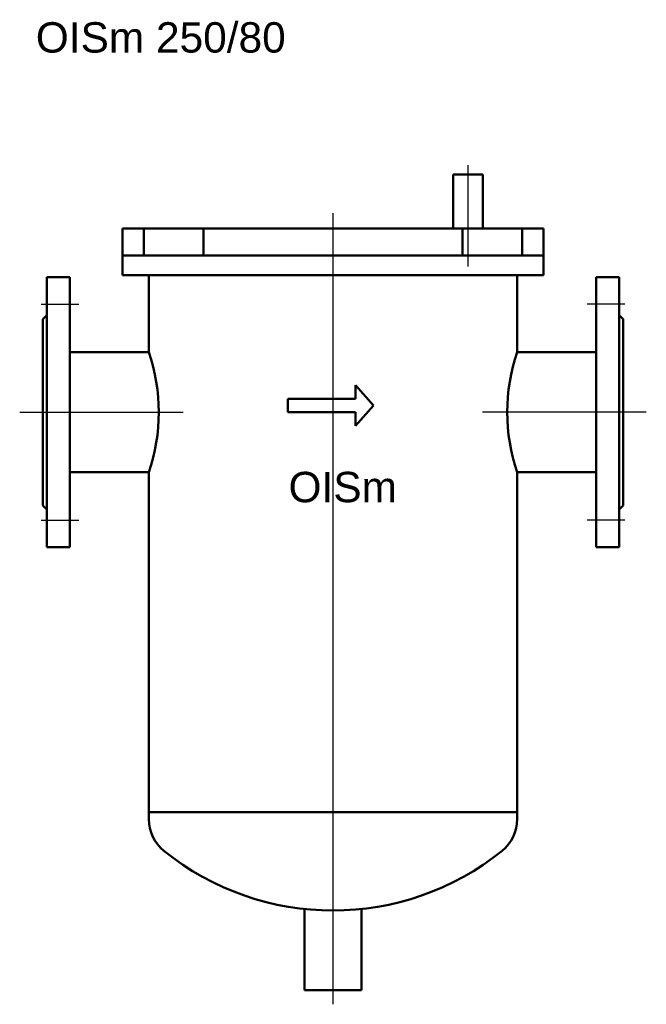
# Model space of a CAD drawing. Header units: millimetres. Extents: x -26820 to -12632, y -5851 to 1958.
# Tile 51 of 95: x -19263 to -19216, y 701 to 774. Entities that reach past the tile are written whole.
import ezdxf

# ---------------------------------------------------------------- set-up
doc = ezdxf.new("R2010")
doc.units = ezdxf.units.MM
doc.linetypes.add('AM_ISO08W050', pattern=[18, 12, -1.5, 3, -1.5])
doc.layers.add('AM_0', color=7, linetype='Continuous', lineweight=50)
doc.layers.add('AM_7', color=4, linetype='AM_ISO08W050', lineweight=25)
doc.styles.get("Standard").update_dxf_attribs({"font": 'arial.ttf'})

msp = doc.modelspace()

# ---------------------------------------------------------------- linework, layer by layer
at = {"layer": 'AM_0'}
for p, q in [((-19230.763, 758.702), (-19230.763, 762.702)), ((-19230.763, 762.702), (-19228.563, 762.702)), ((-19228.563, 762.702), (-19228.563, 758.702)), ((-19255.263, 758.702), (-19224.063, 758.702)), ((-19255.263, 756.702), (-19255.263, 758.702)), ((-19253.684, 758.702), (-19253.684, 756.702)), ((-19249.261, 758.702), (-19249.261, 756.702)), ((-19230.065, 758.702), (-19230.065, 756.702)), ((-19225.642, 758.702), (-19225.642, 756.702)), ((-19224.063, 758.702), (-19224.063, 756.702)), ((-19224.063, 756.702), (-19255.263, 756.702)), ((-19255.263, 756.702), (-19224.063, 756.702)), ((-19255.263, 755.252), (-19255.263, 756.702)), ((-19224.063, 756.702), (-19224.063, 755.252)), ((-19260.863, 735.102), (-19260.863, 755.102)), ((-19260.863, 755.102), (-19259.163, 755.102)), ((-19259.163, 755.102), (-19259.163, 735.102)), ((-19224.063, 755.252), (-19255.263, 755.252)), ((-19253.313, 749.547), (-19253.313, 755.252)), ((-19226.013, 749.547), (-19226.013, 755.252)), ((-19220.163, 755.102), (-19220.163, 735.102)), ((-19218.463, 755.102), (-19220.163, 755.102)), ((-19218.463, 735.102), (-19218.463, 755.102)), ((-19261.163, 752.002), (-19260.863, 752.302)), ((-19261.163, 752.002), (-19261.163, 738.202)), ((-19218.163, 752.002), (-19218.463, 752.302)), ((-19218.163, 752.002), (-19218.163, 738.202)), ((-19259.163, 749.547), (-19253.313, 749.547)), ((-19220.163, 749.547), (-19226.013, 749.547)), ((-19237.999, 746.103), (-19237.999, 747.103)), ((-19237.999, 747.103), (-19236.652, 745.603)), ((-19242.999, 746.103), (-19237.999, 746.103)), ((-19242.999, 746.103), (-19242.999, 745.603)), ((-19242.999, 745.103), (-19242.999, 745.603)), ((-19237.999, 744.103), (-19236.652, 745.603)), ((-19242.999, 745.103), (-19237.999, 745.103)), ((-19237.999, 745.103), (-19237.999, 744.103)), ((-19259.163, 740.657), (-19253.313, 740.657)), ((-19253.313, 715.482), (-19253.313, 740.657)), ((-19226.013, 715.482), (-19226.013, 740.657)), ((-19220.163, 740.657), (-19226.013, 740.657)), ((-19261.163, 738.202), (-19260.863, 737.902)), ((-19218.163, 738.202), (-19218.463, 737.902)), ((-19260.863, 735.102), (-19259.163, 735.102)), ((-19218.463, 735.102), (-19220.163, 735.102)), ((-19253.313, 715.102), (-19253.313, 715.482)), ((-19253.313, 715.482), (-19226.013, 715.482)), ((-19226.013, 715.482), (-19226.013, 715.102)), ((-19253.313, 715.102), (-19253.313, 714.965)), ((-19226.013, 714.965), (-19226.013, 715.102)), ((-19241.763, 702.312), (-19241.763, 708.312)), ((-19237.563, 708.312), (-19237.563, 702.312)), ((-19237.563, 702.312), (-19241.763, 702.312))]:
    msp.add_line(p, q, dxfattribs=at)
for centre, radius, start, end in [((-19266.219, 745.102), 13.65, 340.99558, 19.00442), ((-19213.107, 745.102), 13.65, 160.99558, 199.00442), ((-19250.313, 714.965), 3, 180, 231.07951), ((-19229.013, 714.965), 3, 308.92049, 0), ((-19239.663, 728.154), 19.952, 231.07951, 308.92049)]:
    msp.add_arc(centre, radius, start, end, dxfattribs=at)
at = {"layer": 'AM_7', "ltscale": 5}
for p, q in [((-19229.663, 763.405), (-19229.663, 755.888)), ((-19239.663, 759.849), (-19239.663, 701.258)), ((-19261.274, 753.102), (-19258.493, 753.102)), ((-19218.051, 753.102), (-19220.832, 753.102)), ((-19262.877, 745.102), (-19250.752, 745.102)), ((-19216.449, 745.102), (-19228.574, 745.102)), ((-19261.274, 737.102), (-19258.493, 737.102)), ((-19218.051, 737.102), (-19220.832, 737.102))]:
    msp.add_line(p, q, dxfattribs=at)

# ---------------------------------------------------------------- texts
at = {"layer": 'AM_0'}
for s, p in [('OISm 250/80', (-19261.683, 771.738)), ('OISm', (-19242.957, 738.441))]:
    msp.add_text(s, height=2.25, dxfattribs=at).set_placement(p)

doc.saveas('drawing.dxf')
